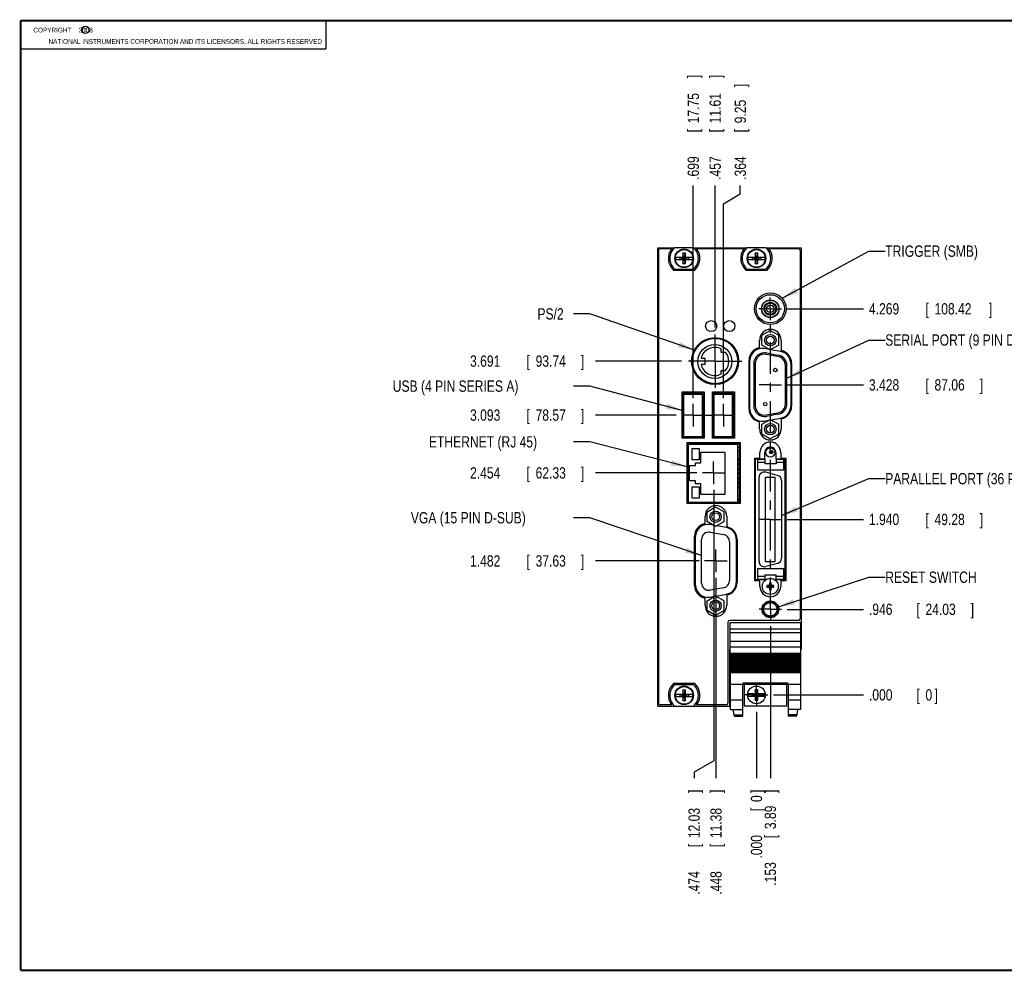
# Model space of a CAD drawing. Header units: inches. Extents: x 0.2 to 16.8, y 0.1 to 10.8.
# Tile 1 of 9: x 0.2 to 11.1, y 0.2 to 10.8. Entities that reach past the tile are written whole.
import ezdxf

# ---------------------------------------------------------------- set-up
doc = ezdxf.new("R2010")
doc.units = ezdxf.units.IN
doc.header["$LTSCALE"] = 0.935
doc.header["$MEASUREMENT"] = 0
doc.linetypes.add('CENTER', pattern=[0.6, 0.375, -0.075, 0.075, -0.075])
doc.layers.get('0').update_dxf_attribs({"linetype": 'CONTINUOUS'})
for name, color, linetype in [('DEFAULT_1', 7, 'CENTER'), ('DETAIL', 7, 'CONTINUOUS'), ('DIMENSIONS', 7, 'CONTINUOUS')]:
    doc.layers.add(name, color=color, linetype=linetype)
doc.styles.get("Standard").update_dxf_attribs({"font": 'txt', "width": 0.8})
doc.dimstyles.new('DIMSTYLE_1', dxfattribs={"dimtxt": 0.125, "dimasz": 0.18, "dimexe": 0.18, "dimexo": 0.0625, "dimgap": 0.09, "dimtad": 0, "dimtih": 1, "dimtoh": 1, "dimdec": 3, "dimzin": 4, "dimdsep": 46, "dimtxsty": 'STANDARD', "dimblk": '_FILLED', "dimblk1": '_FILLED', "dimblk2": '_FILLED', "dimcen": 0.09, "dimadec": 0, "dimazin": 0, "dimtp": 0.01, "dimtm": 0.01, "dimtfac": 1, "dimtdec": 3, "dimtofl": 0, "dimtmove": 0, "dimatfit": 3, "dimldrblk": '_FILLED', "dimfxl": 1, "dimtolj": 1, "dimtzin": 4, "dimarcsym": 0})

# ---------------------------------------------------------------- blocks, each defined once
blk = doc.blocks.new('*D0')
at = {"layer": 'DIMENSIONS', "color": 2, "linetype": 'CONTINUOUS'}
blk.add_line((8.541, 4.063), (8.541, 2.383), dxfattribs=at)
at = {"layer": 'DIMENSIONS', "color": 2, "linetype": 'CONTINUOUS', "width": 0.8}
for s, p in [(']', (8.603, 2.22)), ('3.89', (8.603, 1.82)), ('[', (8.603, 1.72)), ('.153', (8.603, 1.195))]:
    blk.add_text(s, height=0.125, rotation=90, dxfattribs=at).set_placement(p)
blk = doc.blocks.new('_FILLED')
at = {"color": 0, "linetype": 'BYBLOCK'}
blk.add_solid([(0, 0), (-1, 0.174), (-1, -0.174)], dxfattribs=at)
blk = doc.blocks.new('*D1')
at = {"layer": 'DIMENSIONS', "color": 2, "linetype": 'CONTINUOUS'}
blk.add_line((8.387, 3.117), (8.387, 2.383), dxfattribs=at)
at = {"layer": 'DIMENSIONS', "color": 2, "linetype": 'CONTINUOUS', "width": 0.8}
for s, p in [(']', (8.45, 2.22)), ('0', (8.45, 2.12)), ('[', (8.45, 2.02)), ('.000', (8.45, 1.495))]:
    blk.add_text(s, height=0.125, rotation=90, dxfattribs=at).set_placement(p)
blk = doc.blocks.new('*D2')
at = {"layer": 'DIMENSIONS', "color": 2, "linetype": 'CONTINUOUS'}
blk.add_line((8.728, 4.25), (9.569, 4.25), dxfattribs=at)
at = {"layer": 'DIMENSIONS', "color": 2, "linetype": 'CONTINUOUS', "width": 0.8}
for s, p in [('.946', (9.631, 4.188)), ('[', (10.156, 4.188)), ('24.03', (10.256, 4.188)), (']', (10.756, 4.188))]:
    blk.add_text(s, height=0.125, dxfattribs=at).set_placement(p)
blk = doc.blocks.new('*D3')
at = {"layer": 'DIMENSIONS', "color": 2, "linetype": 'CONTINUOUS'}
blk.add_line((8.575, 3.304), (9.569, 3.304), dxfattribs=at)
at = {"layer": 'DIMENSIONS', "color": 2, "linetype": 'CONTINUOUS', "width": 0.8}
for s, p in [('[', (10.156, 3.242)), (']', (10.356, 3.242)), ('.000', (9.631, 3.242)), ('0', (10.256, 3.242))]:
    blk.add_text(s, height=0.125, dxfattribs=at).set_placement(p)
blk = doc.blocks.new('*D4')
at = {"layer": 'DIMENSIONS', "color": 2, "linetype": 'CONTINUOUS'}
blk.add_line((7.939, 4.598), (7.939, 2.383), dxfattribs=at)
at = {"layer": 'DIMENSIONS', "color": 2, "linetype": 'CONTINUOUS', "width": 0.8}
for s, p in [(']', (8.002, 2.22)), ('11.38', (8.002, 1.72)), ('[', (8.002, 1.62)), ('.448', (8.002, 1.095))]:
    blk.add_text(s, height=0.125, rotation=90, dxfattribs=at).set_placement(p)
blk = doc.blocks.new('*D5')
at = {"layer": 'DIMENSIONS', "color": 2, "linetype": 'CONTINUOUS'}
for p, q in [((7.914, 5.571), (7.914, 2.575)), ((7.914, 2.575), (7.697, 2.449)), ((7.697, 2.449), (7.697, 2.383))]:
    blk.add_line(p, q, dxfattribs=at)
at = {"layer": 'DIMENSIONS', "color": 2, "linetype": 'CONTINUOUS', "width": 0.8}
for s, p in [(']', (7.76, 2.22)), ('12.03', (7.76, 1.72)), ('[', (7.76, 1.62)), ('.474', (7.76, 1.095))]:
    blk.add_text(s, height=0.125, rotation=90, dxfattribs=at).set_placement(p)
blk = doc.blocks.new('*D6')
at = {"layer": 'DIMENSIONS', "color": 2, "linetype": 'CONTINUOUS'}
blk.add_line((7.688, 6.585), (7.688, 8.936), dxfattribs=at)
at = {"layer": 'DIMENSIONS', "color": 2, "linetype": 'CONTINUOUS', "width": 0.8}
for s, p in [(']', (7.751, 10.123)), ('17.75', (7.751, 9.623)), ('[', (7.751, 9.523)), ('.699', (7.751, 8.998))]:
    blk.add_text(s, height=0.125, rotation=90, dxfattribs=at).set_placement(p)
blk = doc.blocks.new('*D7')
at = {"layer": 'DIMENSIONS', "color": 2, "linetype": 'CONTINUOUS'}
for p, q in [((8.208, 8.845), (8.208, 8.936)), ((8.023, 8.734), (8.208, 8.845)), ((8.023, 6.585), (8.023, 8.734))]:
    blk.add_line(p, q, dxfattribs=at)
at = {"layer": 'DIMENSIONS', "color": 2, "linetype": 'CONTINUOUS', "width": 0.8}
for s, p in [(']', (8.271, 10.023)), ('9.25', (8.271, 9.623)), ('[', (8.271, 9.523)), ('.364', (8.271, 8.998))]:
    blk.add_text(s, height=0.125, rotation=90, dxfattribs=at).set_placement(p)
blk = doc.blocks.new('*D8')
at = {"layer": 'DIMENSIONS', "color": 2, "linetype": 'CONTINUOUS'}
blk.add_line((7.93, 7.365), (7.93, 8.936), dxfattribs=at)
at = {"layer": 'DIMENSIONS', "color": 2, "linetype": 'CONTINUOUS', "width": 0.8}
for s, p in [(']', (7.993, 10.123)), ('11.61', (7.993, 9.623)), ('[', (7.993, 9.523)), ('.457', (7.993, 8.998))]:
    blk.add_text(s, height=0.125, rotation=90, dxfattribs=at).set_placement(p)
blk = doc.blocks.new('*D9')
at = {"layer": 'DIMENSIONS', "color": 2, "linetype": 'CONTINUOUS'}
blk.add_line((7.752, 4.786), (6.608, 4.786), dxfattribs=at)
at = {"layer": 'DIMENSIONS', "color": 2, "linetype": 'CONTINUOUS', "width": 0.8}
for s, p in [('1.482', (5.22, 4.723)), ('[', (5.845, 4.723)), ('37.63', (5.945, 4.723)), (']', (6.445, 4.723))]:
    blk.add_text(s, height=0.125, dxfattribs=at).set_placement(p)
blk = doc.blocks.new('*D10')
at = {"layer": 'DIMENSIONS', "color": 2, "linetype": 'CONTINUOUS'}
blk.add_line((8.728, 5.244), (9.569, 5.244), dxfattribs=at)
at = {"layer": 'DIMENSIONS', "color": 2, "linetype": 'CONTINUOUS', "width": 0.8}
for s, p in [('1.940', (9.631, 5.182)), ('[', (10.256, 5.182)), ('49.28', (10.356, 5.182)), (']', (10.856, 5.182))]:
    blk.add_text(s, height=0.125, dxfattribs=at).set_placement(p)
blk = doc.blocks.new('*D11')
at = {"layer": 'DIMENSIONS', "color": 2, "linetype": 'CONTINUOUS'}
blk.add_line((7.726, 5.758), (6.608, 5.758), dxfattribs=at)
at = {"layer": 'DIMENSIONS', "color": 2, "linetype": 'CONTINUOUS', "width": 0.8}
for s, p in [('2.454', (5.22, 5.696)), ('[', (5.845, 5.696)), ('62.33', (5.945, 5.696)), (']', (6.445, 5.696))]:
    blk.add_text(s, height=0.125, dxfattribs=at).set_placement(p)
blk = doc.blocks.new('*D12')
at = {"layer": 'DIMENSIONS', "color": 2, "linetype": 'CONTINUOUS'}
blk.add_line((7.501, 6.397), (6.608, 6.397), dxfattribs=at)
at = {"layer": 'DIMENSIONS', "color": 2, "linetype": 'CONTINUOUS', "width": 0.8}
for s, p in [('3.093', (5.22, 6.335)), ('[', (5.845, 6.335)), ('78.57', (5.945, 6.335)), (']', (6.445, 6.335))]:
    blk.add_text(s, height=0.125, dxfattribs=at).set_placement(p)
blk = doc.blocks.new('*D13')
at = {"layer": 'DIMENSIONS', "color": 2, "linetype": 'CONTINUOUS'}
blk.add_line((8.728, 6.732), (9.569, 6.732), dxfattribs=at)
at = {"layer": 'DIMENSIONS', "color": 2, "linetype": 'CONTINUOUS', "width": 0.8}
for s, p in [('3.428', (9.631, 6.669)), ('[', (10.256, 6.669)), ('87.06', (10.356, 6.669)), (']', (10.856, 6.669))]:
    blk.add_text(s, height=0.125, dxfattribs=at).set_placement(p)
blk = doc.blocks.new('*D14')
at = {"layer": 'DIMENSIONS', "color": 2, "linetype": 'CONTINUOUS'}
blk.add_line((7.559, 6.995), (6.608, 6.995), dxfattribs=at)
at = {"layer": 'DIMENSIONS', "color": 2, "linetype": 'CONTINUOUS', "width": 0.8}
for s, p in [('3.691', (5.22, 6.932)), ('[', (5.845, 6.932)), ('93.74', (5.945, 6.932)), (']', (6.445, 6.932))]:
    blk.add_text(s, height=0.125, dxfattribs=at).set_placement(p)
blk = doc.blocks.new('*D15')
at = {"layer": 'DIMENSIONS', "color": 2, "linetype": 'CONTINUOUS'}
blk.add_line((8.728, 7.573), (9.569, 7.573), dxfattribs=at)
at = {"layer": 'DIMENSIONS', "color": 2, "linetype": 'CONTINUOUS', "width": 0.8}
for s, p in [('4.269', (9.631, 7.51)), ('[', (10.256, 7.51)), ('108.42', (10.356, 7.51)), (']', (10.956, 7.51))]:
    blk.add_text(s, height=0.125, dxfattribs=at).set_placement(p)

msp = doc.modelspace()

# ---------------------------------------------------------------- linework, layer by layer
at = {"color": 2, "linetype": 'CONTINUOUS'}
for p, q in [((0.25, 10.7586), (3.625, 10.7586)), ((0.25, 10.7586), (0.25, 10.4456)), ((3.625, 10.7586), (3.625, 10.4456)), ((0.25, 10.4456), (3.625, 10.4456))]:
    msp.add_line(p, q, dxfattribs=at)
at = {"color": 7, "linetype": 'CONTINUOUS'}
for p, q in [((7.2953, 3.1809), (7.2953, 8.2478)), ((7.2953, 8.2478), (7.483, 8.2478)), ((7.3033, 8.2178), (7.3033, 3.2128)), ((7.3233, 8.2378), (7.4496, 8.2378)), ((7.691, 8.2483), (7.4835, 8.2483)), ((7.5735, 8.1869), (7.5735, 8.1436)), ((7.6011, 8.1869), (7.5735, 8.1869)), ((7.5743, 8.0759), (7.6003, 8.1838)), ((7.6003, 8.0759), (7.5743, 8.1838)), ((7.6011, 8.1436), (7.6011, 8.1869)), ((7.6916, 8.2478), (8.283, 8.2478)), ((7.725, 8.2378), (8.2496, 8.2378)), ((8.491, 8.2483), (8.2835, 8.2483)), ((8.3735, 8.1869), (8.3735, 8.1436)), ((8.4011, 8.1869), (8.3735, 8.1869)), ((8.3743, 8.0759), (8.4003, 8.1838)), ((8.4003, 8.0759), (8.3743, 8.1838)), ((8.4011, 8.1436), (8.4011, 8.1869)), ((8.4916, 8.2478), (8.8813, 8.2478)), ((8.525, 8.2378), (8.8513, 8.2378)), ((8.8713, 8.2178), (8.8713, 4.1478)), ((8.8813, 8.2478), (8.8813, 3.8048)), ((7.4926, 8.1436), (7.5756, 8.1436)), ((7.4926, 8.1161), (7.5756, 8.1161)), ((7.5388, 8.1416), (7.5388, 8.1181)), ((7.5388, 8.1416), (7.6358, 8.1181)), ((7.5388, 8.1181), (7.6358, 8.1416)), ((7.5388, 8.1416), (7.5756, 8.1416)), ((7.5756, 8.1181), (7.5388, 8.1181)), ((7.5735, 8.1161), (7.5735, 8.0728)), ((7.5735, 8.0728), (7.6011, 8.0728)), ((7.5756, 8.1416), (7.5756, 8.1436)), ((7.5756, 8.1181), (7.599, 8.1416)), ((7.599, 8.1181), (7.5756, 8.1416)), ((7.5756, 8.1181), (7.5756, 8.1161)), ((7.599, 8.1416), (7.599, 8.1436)), ((7.599, 8.1436), (7.6819, 8.1436)), ((7.599, 8.1416), (7.6358, 8.1416)), ((7.599, 8.1181), (7.599, 8.1161)), ((7.6358, 8.1181), (7.599, 8.1181)), ((7.599, 8.1161), (7.6819, 8.1161)), ((7.6011, 8.0728), (7.6011, 8.1161)), ((7.6358, 8.1416), (7.6358, 8.1181)), ((8.2926, 8.1436), (8.3756, 8.1436)), ((8.2926, 8.1161), (8.3756, 8.1161)), ((8.3388, 8.1416), (8.3388, 8.1181)), ((8.3388, 8.1181), (8.4358, 8.1416)), ((8.3388, 8.1416), (8.3756, 8.1416)), ((8.3388, 8.1416), (8.4358, 8.1181)), ((8.3756, 8.1181), (8.3388, 8.1181)), ((8.3735, 8.1161), (8.3735, 8.0728)), ((8.3735, 8.0728), (8.4011, 8.0728)), ((8.3756, 8.1416), (8.3756, 8.1436)), ((8.3756, 8.1181), (8.399, 8.1416)), ((8.399, 8.1181), (8.3756, 8.1416)), ((8.3756, 8.1181), (8.3756, 8.1161)), ((8.399, 8.1416), (8.399, 8.1436)), ((8.399, 8.1436), (8.4819, 8.1436)), ((8.399, 8.1416), (8.4358, 8.1416)), ((8.399, 8.1181), (8.399, 8.1161)), ((8.4358, 8.1181), (8.399, 8.1181)), ((8.399, 8.1161), (8.4819, 8.1161)), ((8.4011, 8.0728), (8.4011, 8.1161)), ((8.4358, 8.1416), (8.4358, 8.1181)), ((7.701, 7.9968), (7.4735, 7.9968)), ((7.4835, 8.0113), (7.691, 8.0113)), ((8.501, 7.9968), (8.2735, 7.9968)), ((8.2835, 8.0113), (8.491, 8.0113)), ((8.4468, 7.2798), (8.5403, 7.3338)), ((8.5403, 7.3338), (8.6338, 7.2798)), ((8.4226, 7.1447), (8.4226, 7.2258)), ((8.4468, 7.1718), (8.4468, 7.2798)), ((8.6338, 7.1718), (8.6338, 7.2798)), ((8.6603, 7.2258), (8.6603, 7.1115)), ((7.9963, 7.0892), (7.9963, 7.129)), ((8.046, 7.0892), (7.9963, 7.0892)), ((8.5403, 7.1178), (8.4468, 7.1718)), ((8.5335, 7.1217), (8.4704, 7.1328)), ((8.4976, 7.084), (8.6246, 7.0616)), ((8.6338, 7.1718), (8.5403, 7.1178)), ((8.6564, 7.1), (8.5439, 7.1199)), ((7.7753, 7.0257), (7.8163, 7.0257)), ((7.8163, 7.0257), (7.8163, 6.9557)), ((8.3053, 6.4628), (8.3053, 7.0048)), ((8.3155, 6.4608), (8.3155, 7.0028)), ((8.3733, 6.97), (8.3733, 6.4977)), ((8.6246, 7.0449), (8.4906, 7.0685)), ((8.7655, 6.97), (8.7655, 6.4936)), ((8.7753, 6.972), (8.7753, 6.4956)), ((7.8163, 6.9557), (7.7753, 6.9557)), ((7.9963, 6.8524), (7.9963, 6.8922)), ((7.9963, 6.8922), (8.046, 6.8922)), ((8.3568, 6.9658), (8.3568, 6.5018)), ((8.7073, 6.5213), (8.7073, 6.9464)), ((8.7238, 6.5242), (8.7238, 6.9435)), ((7.5673, 6.1414), (7.5673, 6.6534)), ((7.5673, 6.6534), (7.8093, 6.6534)), ((7.5773, 6.1514), (7.5773, 6.6434)), ((7.5773, 6.6434), (7.7993, 6.6434)), ((7.7993, 6.6434), (7.7993, 6.1514)), ((7.8093, 6.6534), (7.8093, 6.1414)), ((7.9023, 6.1414), (7.9023, 6.6534)), ((7.9023, 6.6534), (8.1443, 6.6534)), ((7.9123, 6.1514), (7.9123, 6.6434)), ((7.9123, 6.6434), (8.1343, 6.6434)), ((8.1343, 6.6434), (8.1343, 6.1514)), ((8.1443, 6.6534), (8.1443, 6.1414)), ((7.5833, 6.1572), (7.5833, 6.6292)), ((7.5833, 6.6292), (7.7853, 6.6292)), ((7.7853, 6.6292), (7.7853, 6.1572)), ((7.9183, 6.1572), (7.9183, 6.6292)), ((7.9183, 6.6292), (8.1203, 6.6292)), ((8.1203, 6.6292), (8.1203, 6.1572)), ((8.4226, 6.2418), (8.4226, 6.323)), ((8.4468, 6.2958), (8.5403, 6.3498)), ((8.4704, 6.3308), (8.5237, 6.3402)), ((8.4906, 6.3992), (8.6246, 6.4228)), ((8.6246, 6.4061), (8.4976, 6.3837)), ((8.5403, 6.3498), (8.6338, 6.2958)), ((8.5491, 6.3447), (8.6564, 6.3636)), ((8.6603, 6.3562), (8.6603, 6.2418)), ((8.4468, 6.1878), (8.4468, 6.2958)), ((8.6338, 6.1878), (8.6338, 6.2958)), ((7.8093, 6.1414), (7.5673, 6.1414)), ((7.7993, 6.1514), (7.5773, 6.1514)), ((7.7853, 6.1572), (7.5833, 6.1572)), ((8.1443, 6.1414), (7.9023, 6.1414)), ((8.1343, 6.1514), (7.9123, 6.1514)), ((8.1203, 6.1572), (7.9183, 6.1572)), ((8.5403, 6.1338), (8.4468, 6.1878)), ((8.6338, 6.1878), (8.5403, 6.1338)), ((7.6213, 5.4208), (7.6213, 6.0958)), ((7.6213, 6.0958), (8.2063, 6.0958)), ((7.6313, 5.4308), (7.6313, 6.0858)), ((7.6313, 6.0858), (8.1963, 6.0858)), ((7.6373, 5.9967), (7.6313, 5.9967)), ((7.6373, 5.4367), (7.6373, 6.0717)), ((8.1823, 6.0717), (7.6373, 6.0717)), ((7.6773, 5.9042), (7.6773, 6.0292)), ((7.6773, 6.0292), (7.7523, 6.0292)), ((7.7523, 6.0292), (7.7523, 5.9042)), ((7.7573, 6.0858), (7.7573, 6.0717)), ((7.7723, 5.8692), (7.7723, 5.9892)), ((7.7723, 5.9892), (8.0373, 5.9892)), ((7.8373, 6.0717), (7.8373, 6.0858)), ((7.9323, 6.0858), (7.9323, 6.0717)), ((8.0123, 6.0717), (8.0123, 6.0858)), ((8.0373, 5.9892), (8.0373, 5.5192)), ((8.1823, 5.4308), (8.1823, 6.0858)), ((8.1823, 6.0422), (8.1963, 6.0422)), ((8.1823, 6.0412), (8.1963, 6.0412)), ((8.1823, 6.0012), (8.1963, 6.0012)), ((8.1963, 6.0858), (8.1963, 5.4308)), ((8.2063, 6.0958), (8.2063, 5.4208)), ((8.5411, 5.9991), (8.5611, 5.9991)), ((8.5411, 5.9791), (8.5411, 5.9991)), ((8.5611, 5.9991), (8.5611, 5.9791)), ((7.6313, 5.9217), (7.6373, 5.9217)), ((7.6323, 5.9217), (7.6323, 5.5867)), ((7.7523, 5.9042), (7.6773, 5.9042)), ((8.1823, 5.9162), (8.1963, 5.9162)), ((8.1823, 5.9117), (8.1963, 5.9117)), ((8.1823, 5.8967), (8.1963, 5.8967)), ((8.3683, 4.566), (8.3683, 5.923)), ((8.3683, 5.923), (8.4253, 5.923)), ((8.3783, 4.576), (8.3783, 5.913)), ((8.3783, 5.913), (8.4803, 5.913)), ((8.3986, 5.9079), (8.3986, 5.7918)), ((8.4852, 5.9079), (8.3986, 5.9079)), ((8.4253, 5.923), (8.4253, 5.9847)), ((8.4803, 5.913), (8.4803, 5.9847)), ((8.4852, 5.8587), (8.4852, 5.9079)), ((8.5611, 5.9791), (8.5411, 5.9791)), ((8.6003, 5.9847), (8.6003, 5.913)), ((8.6003, 5.913), (8.7023, 5.913)), ((8.6899, 5.9079), (8.6033, 5.9079)), ((8.6033, 5.9079), (8.6033, 5.8587)), ((8.6553, 5.9847), (8.6553, 5.923)), ((8.6553, 5.923), (8.7123, 5.923)), ((8.6899, 5.7918), (8.6899, 5.9079)), ((8.7023, 5.913), (8.7023, 4.576)), ((8.7123, 5.923), (8.7123, 4.566)), ((7.6473, 5.6692), (7.6473, 5.8392)), ((7.6473, 5.8392), (7.7123, 5.8392)), ((7.7123, 5.8392), (7.7123, 5.8692)), ((7.7123, 5.8692), (7.7723, 5.8692)), ((8.1823, 5.8617), (8.1963, 5.8617)), ((8.1823, 5.8467), (8.1963, 5.8467)), ((8.1823, 5.8117), (8.1963, 5.8117)), ((8.1823, 5.7967), (8.1963, 5.7967)), ((8.3986, 5.8764), (8.4852, 5.8764)), ((8.3986, 5.7918), (8.6899, 5.7918)), ((8.6033, 5.8587), (8.4852, 5.8587)), ((8.6033, 5.8764), (8.6899, 5.8764)), ((7.7123, 5.6692), (7.6473, 5.6692)), ((7.7123, 5.6392), (7.7123, 5.6692)), ((8.1823, 5.7617), (8.1963, 5.7617)), ((8.1823, 5.7467), (8.1963, 5.7467)), ((8.1823, 5.7117), (8.1963, 5.7117)), ((8.1823, 5.6967), (8.1963, 5.6967)), ((8.4163, 4.7788), (8.4163, 5.7099)), ((8.5955, 5.7087), (8.4852, 5.7087)), ((8.4852, 5.7087), (8.4852, 4.78)), ((8.6215, 5.7303), (8.4892, 5.7658)), ((8.5955, 4.78), (8.5955, 5.7087)), ((8.6643, 5.6744), (8.6643, 4.8142)), ((7.6373, 5.5867), (7.6313, 5.5867)), ((7.6773, 5.4792), (7.6773, 5.6042)), ((7.6773, 5.6042), (7.7523, 5.6042)), ((7.7723, 5.6392), (7.7123, 5.6392)), ((7.7523, 5.6042), (7.7523, 5.4792)), ((7.7723, 5.5192), (7.7723, 5.6392)), ((8.1823, 5.6617), (8.1963, 5.6617)), ((8.1823, 5.6467), (8.1963, 5.6467)), ((8.1823, 5.6117), (8.1963, 5.6117)), ((8.1823, 5.5967), (8.1963, 5.5967)), ((8.1823, 5.5922), (8.1963, 5.5922)), ((7.6313, 5.5117), (7.6373, 5.5117)), ((7.6323, 5.5117), (7.6323, 5.4367)), ((7.7523, 5.4792), (7.6773, 5.4792)), ((8.0373, 5.5192), (7.7723, 5.5192)), ((8.1823, 5.5072), (8.1963, 5.5072)), ((8.1823, 5.4672), (8.1963, 5.4672)), ((8.1823, 5.4662), (8.1963, 5.4662)), ((8.2063, 5.4208), (7.6213, 5.4208)), ((7.6313, 5.4317), (7.6323, 5.4317)), ((8.1963, 5.4308), (7.6313, 5.4308)), ((7.6373, 5.4367), (8.1823, 5.4367)), ((7.6373, 5.4317), (7.7573, 5.4317)), ((7.7573, 5.4367), (7.7573, 5.4308)), ((7.8373, 5.4308), (7.8373, 5.4367)), ((7.8373, 5.4317), (7.9323, 5.4317)), ((7.8418, 5.3282), (7.9353, 5.3821)), ((7.9323, 5.4367), (7.9323, 5.4308)), ((7.9353, 5.3821), (8.0288, 5.3282)), ((8.0123, 5.4308), (8.0123, 5.4367)), ((8.0123, 5.4317), (8.1308, 5.4317)), ((8.1308, 5.4367), (8.1308, 5.4317)), ((7.8196, 5.1968), (7.8196, 5.2779)), ((7.8418, 5.2201), (7.8418, 5.3282)), ((8.0288, 5.2201), (8.0288, 5.3282)), ((8.0596, 5.2779), (8.0596, 5.1631)), ((7.9353, 5.1661), (7.8418, 5.2201)), ((7.9126, 5.1793), (7.8692, 5.1869)), ((8.0288, 5.2201), (7.9353, 5.1661)), ((8.0552, 5.1541), (7.9474, 5.1731)), ((7.7023, 4.5149), (7.7023, 5.0569)), ((7.7143, 4.5149), (7.7143, 5.0569)), ((7.7798, 4.5407), (7.7798, 5.0237)), ((7.8737, 5.1025), (8.0247, 5.0758)), ((8.1643, 5.0241), (8.1643, 4.5477)), ((8.1723, 5.0241), (8.1723, 4.5477)), ((8.0908, 4.9971), (8.0908, 4.5673)), ((8.6899, 4.6969), (8.3986, 4.6969)), ((8.3986, 4.6969), (8.3986, 4.5808)), ((8.4852, 4.78), (8.5955, 4.78)), ((8.6215, 4.7583), (8.4892, 4.7229)), ((8.6899, 4.5808), (8.6899, 4.6969)), ((8.4803, 4.576), (8.3783, 4.576)), ((8.4852, 4.6123), (8.3986, 4.6123)), ((8.4852, 4.5808), (8.3986, 4.5808)), ((8.4803, 4.5692), (8.4803, 4.576)), ((8.4852, 4.63), (8.6033, 4.63)), ((8.4852, 4.5808), (8.4852, 4.63)), ((8.7023, 4.576), (8.6003, 4.576)), ((8.6003, 4.576), (8.6003, 4.5692)), ((8.6033, 4.5808), (8.6033, 4.63)), ((8.6899, 4.6123), (8.6033, 4.6123)), ((8.6899, 4.5808), (8.6033, 4.5808)), ((8.0247, 4.4885), (7.8737, 4.4619)), ((8.4253, 4.566), (8.3683, 4.566)), ((8.4253, 4.504), (8.4253, 4.566)), ((8.5173, 4.5087), (8.5023, 4.5134)), ((8.5023, 4.4945), (8.5173, 4.4993)), ((8.5173, 4.4993), (8.5634, 4.5087)), ((8.5173, 4.5087), (8.5192, 4.5087)), ((8.5173, 4.5087), (8.5634, 4.4993)), ((8.5192, 4.4993), (8.5173, 4.4993)), ((8.5192, 4.5087), (8.5296, 4.5147)), ((8.5214, 4.5139), (8.5192, 4.5087)), ((8.5192, 4.4993), (8.5615, 4.5087)), ((8.5192, 4.5087), (8.5615, 4.4993)), ((8.5296, 4.4933), (8.5192, 4.4993)), ((8.5192, 4.4993), (8.5214, 4.494)), ((8.5271, 4.5172), (8.5536, 4.4907)), ((8.5271, 4.4907), (8.5536, 4.5172)), ((8.5296, 4.5147), (8.5356, 4.5251)), ((8.5356, 4.4829), (8.5296, 4.4933)), ((8.5356, 4.5251), (8.5304, 4.5229)), ((8.5304, 4.4851), (8.5356, 4.4829)), ((8.5309, 4.542), (8.5356, 4.527)), ((8.5356, 4.481), (8.5309, 4.466)), ((8.5451, 4.481), (8.5356, 4.527)), ((8.5356, 4.5251), (8.5356, 4.527)), ((8.5356, 4.481), (8.5451, 4.527)), ((8.5451, 4.4829), (8.5356, 4.5251)), ((8.5356, 4.4829), (8.5451, 4.5251)), ((8.5356, 4.481), (8.5356, 4.4829)), ((8.5451, 4.527), (8.5498, 4.542)), ((8.5451, 4.527), (8.5451, 4.5251)), ((8.5451, 4.5251), (8.5503, 4.5229)), ((8.5451, 4.5251), (8.5511, 4.5147)), ((8.5511, 4.4933), (8.5451, 4.4829)), ((8.5451, 4.4829), (8.5503, 4.4851)), ((8.5451, 4.4829), (8.5451, 4.481)), ((8.5498, 4.466), (8.5451, 4.481)), ((8.5511, 4.5147), (8.5615, 4.5087)), ((8.5615, 4.4993), (8.5511, 4.4933)), ((8.5615, 4.5087), (8.5592, 4.5139)), ((8.5592, 4.494), (8.5615, 4.4993)), ((8.5615, 4.5087), (8.5634, 4.5087)), ((8.5634, 4.4993), (8.5615, 4.4993)), ((8.5783, 4.5134), (8.5634, 4.5087)), ((8.5634, 4.4993), (8.5783, 4.4945)), ((8.7123, 4.566), (8.6553, 4.566)), ((8.6553, 4.566), (8.6553, 4.504)), ((7.8196, 4.2939), (7.8196, 4.3751)), ((7.8418, 4.3442), (7.9353, 4.3981)), ((7.8692, 4.3849), (7.9314, 4.3959)), ((7.9353, 4.3981), (8.0288, 4.3442)), ((7.9374, 4.3969), (8.0552, 4.4177)), ((8.0596, 4.4088), (8.0596, 4.2939)), ((7.8418, 4.2361), (7.8418, 4.3442)), ((8.0288, 4.2361), (8.0288, 4.3442)), ((7.9353, 4.1821), (7.8418, 4.2361)), ((8.0288, 4.2361), (7.9353, 4.1821)), ((8.0713, 4.1078), (8.0713, 3.2128)), ((8.8513, 4.1278), (8.0913, 4.1278)), ((8.0975, 4.1035), (8.877, 4.1035)), ((8.0975, 3.6239), (8.0975, 4.1035)), ((8.0975, 4.0333), (8.877, 4.0333)), ((8.877, 3.5984), (8.877, 4.1035)), ((8.0975, 3.9942), (8.877, 3.9942)), ((8.877, 3.8938), (8.0975, 3.8938)), ((8.877, 3.8306), (8.0975, 3.8306)), ((8.0975, 3.8048), (8.0933, 3.8048)), ((8.0933, 3.1809), (8.0933, 3.8048)), ((8.0975, 3.7668), (8.877, 3.7668)), ((8.877, 3.7486), (8.0975, 3.7486)), ((8.877, 3.7421), (8.0975, 3.7421)), ((8.0975, 3.731), (8.877, 3.731)), ((8.877, 3.716), (8.0975, 3.716)), ((8.877, 3.7084), (8.0975, 3.7084)), ((8.877, 3.7062), (8.0975, 3.7062)), ((8.8813, 3.8048), (8.877, 3.8048)), ((8.877, 3.6952), (8.0975, 3.6952)), ((8.877, 3.6806), (8.0975, 3.6806)), ((8.877, 3.6727), (8.0975, 3.6727)), ((8.877, 3.6698), (8.0975, 3.6698)), ((8.0975, 3.6594), (8.877, 3.6594)), ((8.877, 3.644), (8.0975, 3.644)), ((8.0975, 3.6355), (8.877, 3.6355)), ((8.877, 3.6239), (8.0975, 3.6239)), ((8.0975, 3.6192), (8.0975, 3.5655)), ((8.877, 3.6136), (8.0975, 3.6136)), ((8.877, 3.5984), (8.0975, 3.5984)), ((8.877, 3.5937), (8.0975, 3.5937)), ((8.877, 3.5801), (8.877, 3.5937)), ((8.877, 3.5801), (8.0975, 3.5801)), ((8.877, 3.5781), (8.0975, 3.5781)), ((8.877, 3.5655), (8.0975, 3.5655)), ((8.0975, 3.5653), (8.0975, 3.142)), ((8.877, 3.553), (8.0975, 3.553)), ((8.0975, 3.5519), (8.877, 3.5519)), ((8.877, 3.5655), (8.877, 3.5781)), ((8.877, 3.553), (8.877, 3.5653)), ((8.877, 3.142), (8.877, 3.5519)), ((7.4735, 3.4338), (7.701, 3.4338)), ((7.691, 3.4173), (7.4835, 3.4173)), ((8.0975, 3.4224), (8.877, 3.4224)), ((8.2353, 3.4367), (8.7392, 3.4367)), ((8.2353, 3.4339), (8.7392, 3.4339)), ((8.2353, 3.0704), (8.2353, 3.4224)), ((8.2511, 3.4224), (8.2511, 3.1822)), ((8.3259, 3.4184), (8.3259, 3.4224)), ((8.6487, 3.4224), (8.6487, 3.4184)), ((8.7235, 3.1822), (8.7235, 3.4224)), ((8.7392, 3.4224), (8.7392, 3.142)), ((7.4926, 3.3126), (7.5756, 3.3126)), ((7.4926, 3.2851), (7.5756, 3.2851)), ((7.5388, 3.3106), (7.5756, 3.3106)), ((7.5388, 3.3106), (7.6358, 3.2871)), ((7.5388, 3.2871), (7.6358, 3.3106)), ((7.5388, 3.3106), (7.5388, 3.2871)), ((7.5756, 3.2871), (7.5388, 3.2871)), ((7.6011, 3.3559), (7.5735, 3.3559)), ((7.5735, 3.3559), (7.5735, 3.3126)), ((7.5735, 3.2851), (7.5735, 3.2418)), ((7.6003, 3.2449), (7.5743, 3.3528)), ((7.5743, 3.2449), (7.6003, 3.3528)), ((7.5756, 3.3106), (7.5756, 3.3126)), ((7.5756, 3.3106), (7.599, 3.2871)), ((7.5756, 3.2871), (7.599, 3.3106)), ((7.5756, 3.2871), (7.5756, 3.2851)), ((7.599, 3.3126), (7.6819, 3.3126)), ((7.599, 3.3106), (7.599, 3.3126)), ((7.599, 3.3106), (7.6358, 3.3106)), ((7.6358, 3.2871), (7.599, 3.2871)), ((7.599, 3.2871), (7.599, 3.2851)), ((7.599, 3.2851), (7.6819, 3.2851)), ((7.6011, 3.3126), (7.6011, 3.3559)), ((7.6011, 3.2418), (7.6011, 3.2851)), ((7.6358, 3.3106), (7.6358, 3.2871)), ((8.2926, 3.318), (8.3756, 3.318)), ((8.2926, 3.2905), (8.3756, 3.2905)), ((8.3388, 3.2926), (8.4358, 3.316)), ((8.3388, 3.316), (8.3756, 3.316)), ((8.3388, 3.316), (8.4358, 3.2926)), ((8.3388, 3.316), (8.3388, 3.2926)), ((8.3756, 3.2926), (8.3388, 3.2926)), ((8.4011, 3.3613), (8.3735, 3.3613)), ((8.3735, 3.3613), (8.3735, 3.318)), ((8.3735, 3.2905), (8.3735, 3.2472)), ((8.4003, 3.2503), (8.3743, 3.3582)), ((8.3743, 3.2503), (8.4003, 3.3582)), ((8.3756, 3.316), (8.3756, 3.318)), ((8.3756, 3.316), (8.399, 3.2926)), ((8.3756, 3.2926), (8.399, 3.316)), ((8.3756, 3.2926), (8.3756, 3.2905)), ((8.399, 3.318), (8.4819, 3.318)), ((8.399, 3.316), (8.399, 3.318)), ((8.399, 3.316), (8.4358, 3.316)), ((8.4358, 3.2926), (8.399, 3.2926)), ((8.399, 3.2926), (8.399, 3.2905)), ((8.399, 3.2905), (8.4819, 3.2905)), ((8.4011, 3.318), (8.4011, 3.3613)), ((8.4011, 3.2472), (8.4011, 3.2905)), ((8.4358, 3.316), (8.4358, 3.2926)), ((7.2953, 3.1809), (7.4829, 3.1809)), ((7.4496, 3.1928), (7.3233, 3.1928)), ((7.4835, 3.1803), (7.691, 3.1803)), ((7.5735, 3.2418), (7.6011, 3.2418)), ((7.6917, 3.1809), (8.0933, 3.1809)), ((8.0513, 3.1928), (7.725, 3.1928)), ((8.2353, 3.2452), (8.0975, 3.2452)), ((8.2511, 3.1822), (8.7235, 3.1822)), ((8.3735, 3.2472), (8.4011, 3.2472)), ((8.877, 3.2452), (8.7392, 3.2452)), ((8.0975, 3.142), (8.2353, 3.142)), ((8.1428, 3.0704), (8.1301, 3.142)), ((8.1403, 3.0842), (8.2353, 3.0843)), ((8.1428, 3.0704), (8.2353, 3.0704)), ((8.877, 3.142), (8.7392, 3.142)), ((8.7392, 3.1415), (8.7392, 3.0706)), ((8.8342, 3.0842), (8.7392, 3.0843)), ((8.8318, 3.0704), (8.7392, 3.0704)), ((8.8318, 3.0704), (8.8444, 3.142))]:
    msp.add_line(p, q, dxfattribs=at)
at = {"color": 7, "linetype": 'CONTINUOUS', "const_width": 0.02}
for points in [[(0.25, 10.7586), (0.25, 0.2586)], [(16.75, 10.7586), (0.25, 10.7586)], [(0.25, 0.2586), (16.75, 0.2586)]]:
    msp.add_lwpolyline(points, dxfattribs=at)
at = {"color": 2, "linetype": 'CONTINUOUS'}
msp.add_circle((0.9659, 10.6562), 0.0403, dxfattribs=at)
at = {"color": 7, "linetype": 'CONTINUOUS'}
for centre, radius in [((7.5873, 8.1298), 0.1025), ((7.5873, 8.1298), 0.098), ((8.3873, 8.1298), 0.1025), ((8.3873, 8.1298), 0.098), ((8.5403, 7.5728), 0.175), ((8.5403, 7.5728), 0.156), ((8.5403, 7.5728), 0.0975), ((8.5403, 7.5728), 0.095), ((8.5403, 7.5728), 0.0715), ((8.5403, 7.5728), 0.0625), ((8.5403, 7.5728), 0.041), ((7.8863, 7.3808), 0.061), ((8.0863, 7.3808), 0.061), ((7.9303, 6.9948), 0.26), ((7.9303, 6.9948), 0.25), ((8.5403, 7.2258), 0.063), ((8.5403, 7.2258), 0.043), ((7.9263, 6.9907), 0.1875), ((8.5963, 6.8958), 0.019), ((8.4843, 6.5178), 0.019), ((8.5403, 6.2418), 0.063), ((8.5403, 6.2418), 0.043), ((8.5403, 5.9847), 0.0512), ((8.5511, 5.9887), 0.018), ((7.9353, 5.2742), 0.063), ((7.9353, 5.2742), 0.043), ((8.5403, 4.504), 0.0886), ((7.9353, 4.2902), 0.063), ((7.9353, 4.2902), 0.043), ((8.5406, 4.2503), 0.093), ((8.5406, 4.2503), 0.083), ((8.5406, 4.2503), 0.075), ((7.5873, 3.2988), 0.1025), ((7.5873, 3.2988), 0.098), ((8.3873, 3.3043), 0.098)]:
    msp.add_circle(centre, radius, dxfattribs=at)
for centre, radius, start, end in [((7.3233, 8.2178), 0.02, 90, 180), ((7.5873, 8.1298), 0.175, 141.89221, 229.4642), ((7.5873, 8.1298), 0.1575, 131.20295, 228.79705), ((7.5873, 8.1298), 0.1575, 311.20295, 48.79705), ((7.5873, 8.1298), 0.175, 310.5358, 38.10779), ((8.3873, 8.1298), 0.175, 141.89221, 229.4642), ((8.3873, 8.1298), 0.1575, 131.20295, 228.79705), ((8.3873, 8.1298), 0.1575, 311.20295, 48.79705), ((8.3873, 8.1298), 0.175, 310.5358, 38.10779), ((8.8513, 8.2178), 0.02, 0, 90), ((7.5873, 8.1298), 0.0956, 171.71661, 188.28339), ((7.5873, 8.1298), 0.0956, 351.71661, 8.28339), ((8.3873, 8.1298), 0.0956, 171.71661, 188.28339), ((8.3873, 8.1298), 0.0956, 351.71661, 8.28339), ((8.5415, 7.2258), 0.1188, 0, 180), ((7.9263, 6.9907), 0.155, 63.15279, 166.9497), ((7.9263, 6.9907), 0.155, 320.54412, 39.45588), ((8.4473, 7.0048), 0.142, 100, 180), ((8.4475, 7.0028), 0.132, 80, 180), ((8.4768, 6.9658), 0.12, 80, 180), ((8.6335, 6.97), 0.132, 0, 80), ((8.6333, 6.972), 0.142, 0, 79.039), ((8.4733, 6.97), 0.1, 80, 180), ((8.6038, 6.9435), 0.12, 0, 80), ((8.6073, 6.9464), 0.1, 0, 80), ((7.9263, 6.9907), 0.155, 193.0503, 296.84721), ((8.4473, 6.4628), 0.142, 180, 260), ((8.4475, 6.4608), 0.132, 180, 280), ((8.4768, 6.5018), 0.12, 180, 280), ((8.4733, 6.4977), 0.1, 180, 280), ((8.6038, 6.5242), 0.12, 280, 360), ((8.6073, 6.5213), 0.1, 280, 360), ((8.6335, 6.4936), 0.132, 280, 360), ((8.6333, 6.4956), 0.142, 280.961, 360), ((8.5415, 6.2418), 0.1188, 180, 360), ((8.5403, 5.9847), 0.115, 0, 180), ((8.5403, 5.9847), 0.06, 0, 180), ((8.4742, 5.7099), 0.0579, 75, 180), ((8.6065, 5.6744), 0.0579, 0, 75), ((7.6373, 5.4367), 0.005, 180, 270), ((7.9396, 5.2779), 0.12, 0, 180), ((7.8443, 5.0569), 0.142, 100, 180), ((7.8463, 5.0569), 0.132, 80, 180), ((8.0323, 5.0241), 0.132, 0, 80), ((8.0303, 5.0241), 0.142, 0, 78.07486), ((7.8598, 5.0237), 0.08, 80, 180), ((8.0108, 4.9971), 0.08, 0, 80), ((8.6065, 4.8142), 0.0579, 285, 360), ((8.4742, 4.7788), 0.0579, 180, 285), ((7.8443, 4.5149), 0.142, 180, 260), ((7.8463, 4.5149), 0.132, 180, 280), ((7.8598, 4.5407), 0.08, 180, 280), ((8.0108, 4.5673), 0.08, 280, 360), ((8.0323, 4.5477), 0.132, 280, 360), ((8.0303, 4.5477), 0.142, 281.92514, 360), ((8.5403, 4.504), 0.115, 180, 360), ((8.5408, 4.504), 0.0396, 166.19613, 193.80387), ((8.5403, 4.5035), 0.0396, 90, 103.80387), ((8.5403, 4.5044), 0.0396, 256.19613, 270), ((7.9396, 4.2939), 0.12, 180, 360), ((8.8513, 4.1478), 0.02, 270, 360), ((8.0913, 4.1078), 0.02, 90, 180), ((7.5873, 3.3008), 0.175, 130.5358, 218.10779), ((7.5873, 3.2988), 0.1575, 131.20295, 228.79705), ((7.5873, 3.2988), 0.1575, 311.20295, 48.79705), ((7.5873, 3.3008), 0.175, 321.89221, 49.4642), ((7.5873, 3.2988), 0.0956, 171.71661, 188.28339), ((7.5873, 3.2988), 0.0956, 351.71661, 8.28339), ((8.3873, 3.3043), 0.0956, 171.71661, 188.28339), ((8.3873, 3.3043), 0.0956, 351.71661, 8.28339), ((7.3233, 3.2128), 0.02, 180, 270), ((8.0513, 3.2128), 0.02, 270, 360)]:
    msp.add_arc(centre, radius, start, end, dxfattribs=at)
for points, knots in [([(8.5214, 4.5139), (8.5193, 4.5139), (8.5151, 4.5138), (8.5087, 4.5136), (8.5044, 4.5135), (8.5023, 4.5134)], [0, 0, 0, 0, 0.3319555, 0.6656521, 1, 1, 1, 1]), ([(8.5023, 4.4945), (8.5045, 4.4945), (8.5089, 4.4943), (8.5152, 4.4942), (8.5194, 4.4941), (8.5214, 4.494)], [0, 0, 0, 0, 0.3470095, 0.6808512, 1, 1, 1, 1]), ([(8.5271, 4.5172), (8.5265, 4.5169), (8.5252, 4.5161), (8.5233, 4.515), (8.5221, 4.5143), (8.5214, 4.5139)], [0, 0, 0, 0, 0.3324938, 0.665862, 1, 1, 1, 1]), ([(8.5214, 4.494), (8.522, 4.4937), (8.5233, 4.4929), (8.5252, 4.4918), (8.5265, 4.4911), (8.5271, 4.4907)], [0, 0, 0, 0, 0.3319055, 0.6652711, 1, 1, 1, 1]), ([(8.5304, 4.5229), (8.53, 4.5223), (8.5293, 4.521), (8.5282, 4.5191), (8.5275, 4.5179), (8.5271, 4.5172)], [0, 0, 0, 0, 0.3321608, 0.6655268, 1, 1, 1, 1]), ([(8.5271, 4.4907), (8.5275, 4.4901), (8.5282, 4.4888), (8.5293, 4.487), (8.53, 4.4857), (8.5304, 4.4851)], [0, 0, 0, 0, 0.3361946, 0.6695587, 1, 1, 1, 1]), ([(8.5309, 4.542), (8.5308, 4.5399), (8.5307, 4.5357), (8.5305, 4.5293), (8.5304, 4.525), (8.5304, 4.5229)], [0, 0, 0, 0, 0.3296746, 0.6633097, 1, 1, 1, 1]), ([(8.5304, 4.4851), (8.5304, 4.4827), (8.5305, 4.4782), (8.5307, 4.4718), (8.5308, 4.4678), (8.5309, 4.466)], [0, 0, 0, 0, 0.3742907, 0.7075139, 1, 1, 1, 1]), ([(8.5498, 4.542), (8.5488, 4.5423), (8.5467, 4.5427), (8.5435, 4.5431), (8.5414, 4.5432), (8.5403, 4.5432)], [0, 0, 0, 0, 0.3333685, 0.6666949, 1, 1, 1, 1]), ([(8.5403, 4.4648), (8.5414, 4.4648), (8.5435, 4.4649), (8.5467, 4.4653), (8.5488, 4.4657), (8.5498, 4.466)], [0, 0, 0, 0, 0.3333051, 0.6666315, 1, 1, 1, 1]), ([(8.5503, 4.5229), (8.5502, 4.5249), (8.5502, 4.5291), (8.55, 4.5354), (8.5499, 4.5398), (8.5498, 4.542)], [0, 0, 0, 0, 0.3177604, 0.6516107, 1, 1, 1, 1]), ([(8.5498, 4.466), (8.5499, 4.4682), (8.55, 4.4725), (8.5502, 4.4789), (8.5502, 4.4831), (8.5503, 4.4851)], [0, 0, 0, 0, 0.3483893, 0.6822397, 1, 1, 1, 1]), ([(8.5536, 4.5172), (8.5532, 4.5179), (8.5525, 4.5191), (8.5514, 4.521), (8.5506, 4.5223), (8.5503, 4.5229)], [0, 0, 0, 0, 0.3391691, 0.6725335, 1, 1, 1, 1]), ([(8.5503, 4.4851), (8.5506, 4.4857), (8.5514, 4.4869), (8.5525, 4.4888), (8.5532, 4.4901), (8.5536, 4.4907)], [0, 0, 0, 0, 0.3274659, 0.6608303, 1, 1, 1, 1]), ([(8.5592, 4.5139), (8.5586, 4.5143), (8.5574, 4.515), (8.5555, 4.5161), (8.5542, 4.5169), (8.5536, 4.5172)], [0, 0, 0, 0, 0.3274659, 0.6608303, 1, 1, 1, 1]), ([(8.5536, 4.4907), (8.5542, 4.4911), (8.5555, 4.4919), (8.5574, 4.493), (8.5586, 4.4937), (8.5592, 4.494)], [0, 0, 0, 0, 0.3391691, 0.6725335, 1, 1, 1, 1]), ([(8.5783, 4.5134), (8.5761, 4.5135), (8.5718, 4.5137), (8.5654, 4.5138), (8.5613, 4.5139), (8.5592, 4.5139)], [0, 0, 0, 0, 0.3483893, 0.6822397, 1, 1, 1, 1]), ([(8.5592, 4.494), (8.5613, 4.4941), (8.5654, 4.4942), (8.5718, 4.4943), (8.5761, 4.4945), (8.5783, 4.4945)], [0, 0, 0, 0, 0.3177604, 0.6516107, 1, 1, 1, 1]), ([(8.5784, 4.4945), (8.5789, 4.4966), (8.5795, 4.5008), (8.5795, 4.5072), (8.5789, 4.5114), (8.5784, 4.5134)], [0, 0, 0, 0, 0.3333469, 0.6666531, 1, 1, 1, 1])]:
    msp.add_open_spline(points, degree=3, knots=knots, dxfattribs=at)
for points in [[(8.5173, 4.4993), (8.5171, 4.5003), (8.5168, 4.5024), (8.5168, 4.5056), (8.5171, 4.5077), (8.5173, 4.5087)], [(8.5356, 4.527), (8.5361, 4.5271), (8.5372, 4.5273), (8.5387, 4.5275), (8.5398, 4.5275), (8.5403, 4.5275)], [(8.5403, 4.4805), (8.5398, 4.4805), (8.5387, 4.4805), (8.5372, 4.4807), (8.5361, 4.4809), (8.5356, 4.481)], [(8.5403, 4.5275), (8.5409, 4.5275), (8.5419, 4.5275), (8.5435, 4.5273), (8.5445, 4.5271), (8.5451, 4.527)], [(8.5451, 4.481), (8.5445, 4.4809), (8.5435, 4.4807), (8.5419, 4.4805), (8.5409, 4.4805), (8.5403, 4.4805)], [(8.5634, 4.5087), (8.5636, 4.5077), (8.5639, 4.5056), (8.5639, 4.5024), (8.5636, 4.5003), (8.5634, 4.4993)]]:
    msp.add_open_spline(points, degree=3, dxfattribs=at)
at = {"layer": 'DEFAULT_1', "color": 7, "linetype": 'CENTER'}
for p, q in [((8.5403, 7.5728), (8.5403, 7.6979)), ((8.5403, 7.5728), (8.4152, 7.5728)), ((8.5403, 7.5728), (8.5403, 7.4477)), ((8.5403, 7.5728), (8.6654, 7.5728)), ((8.5406, 4.2503), (8.5406, 7.5755)), ((7.9303, 6.9948), (7.9303, 7.2894)), ((7.9303, 6.9948), (7.6358, 6.9948)), ((7.9303, 6.9948), (7.9303, 6.7003)), ((7.9303, 6.9948), (8.2248, 6.9948)), ((8.5405, 6.7318), (8.4154, 6.7318)), ((8.5405, 6.7318), (8.6656, 6.7318)), ((7.6883, 6.3974), (7.6883, 6.5225)), ((8.0233, 6.3974), (8.0233, 6.5225)), ((7.6883, 6.3974), (7.5632, 6.3974)), ((7.6883, 6.3974), (7.6883, 6.2723)), ((7.6883, 6.3974), (7.8982, 6.3974)), ((8.0233, 6.3974), (7.8982, 6.3974)), ((8.0233, 6.3974), (8.0233, 6.2723)), ((8.0233, 6.3974), (8.0817, 6.3974)), ((8.0817, 6.3974), (8.1484, 6.3974)), ((7.9138, 5.7583), (7.9138, 5.8834)), ((7.9138, 5.7583), (7.7887, 5.7583)), ((7.9138, 5.7583), (7.9138, 5.6332)), ((7.9138, 5.7583), (8.0389, 5.7583)), ((8.5403, 5.2445), (8.4152, 5.2445)), ((8.5403, 5.2445), (8.6654, 5.2445)), ((7.9393, 4.7859), (7.9393, 4.911)), ((7.9393, 4.7859), (7.8142, 4.7859)), ((7.9393, 4.7859), (8.0644, 4.7859)), ((7.9393, 4.7859), (7.9393, 4.6608)), ((8.5406, 4.2503), (8.4155, 4.2503)), ((8.5406, 4.2503), (8.6657, 4.2503)), ((8.5406, 4.2503), (8.5406, 4.1252)), ((8.3873, 3.3043), (8.3873, 3.4294)), ((8.3873, 3.3043), (8.2622, 3.3043)), ((8.3873, 3.3043), (8.5124, 3.3043)), ((8.3873, 3.3043), (8.3873, 3.1792))]:
    msp.add_line(p, q, dxfattribs=at)
at = {"layer": 'DETAIL', "color": 2, "linetype": 'CONTINUOUS'}
for p, q in [((8.6711, 7.6891), (9.6313, 8.2099)), ((9.6313, 8.2099), (9.8113, 8.2099)), ((6.5453, 7.5163), (6.3653, 7.5163)), ((7.7006, 7.1166), (6.5453, 7.5163)), ((8.7238, 6.8068), (9.6313, 7.2275)), ((9.6313, 7.2275), (9.8113, 7.2275)), ((6.5453, 6.7176), (6.3653, 6.7176)), ((7.5673, 6.4493), (6.5453, 6.7176)), ((6.5453, 6.1018), (6.3653, 6.1018)), ((7.6213, 5.8248), (6.5453, 6.1018)), ((8.6643, 5.2881), (9.6313, 5.6947)), ((9.6313, 5.6947), (9.8113, 5.6947)), ((6.5453, 5.2627), (6.3653, 5.2627)), ((7.7798, 4.8453), (6.5453, 5.2627)), ((8.6298, 4.2766), (9.6313, 4.6054)), ((9.6313, 4.6054), (9.8113, 4.6054))]:
    msp.add_line(p, q, dxfattribs=at)
for points in [[(8.8144, 7.8024), (8.6711, 7.6891), (8.8442, 7.7474)], [(7.5202, 7.1459), (7.7006, 7.1166), (7.5407, 7.205)], [(8.8739, 6.9109), (8.7238, 6.8068), (8.9002, 6.8542)], [(7.3852, 6.4648), (7.5673, 6.4493), (7.4011, 6.5253)], [(7.4392, 5.8394), (7.6213, 5.8248), (7.4548, 5.8999)], [(8.8182, 5.3867), (8.6643, 5.2881), (8.8424, 5.329)], [(7.5993, 4.8734), (7.7798, 4.8453), (7.6193, 4.9326)], [(8.7911, 4.3625), (8.6298, 4.2766), (8.8106, 4.3031)]]:
    msp.add_solid(points, dxfattribs=at)

# ---------------------------------------------------------------- texts
at = {"color": 2, "linetype": 'CONTINUOUS', "width": 0.8}
for s, p in [('c', (0.946, 10.6363)), ('NATIONAL INSTRUMENTS CORPORATION AND ITS LICENSORS. ALL RIGHTS RESERVED', (0.5583, 10.5016))]:
    msp.add_text(s, height=0.053, dxfattribs=at).set_placement(p)
at = {"color": 2, "linetype": 'CONTINUOUS', "insert": (0.3125, 10.6805), "char_height": 0.053, "width": 0.8904, "attachment_point": 1}
msp.add_mtext('    COPYRIGHT    2008', dxfattribs=at)
at = {"layer": 'DETAIL', "color": 2, "linetype": 'CONTINUOUS', "width": 0.8}
for s, p in [('TRIGGER (SMB)', (9.8113, 8.1474)), ('PS/2', (5.9653, 7.4538)), ('SERIAL PORT (9 PIN D-SUB)', (9.8113, 7.165)), ('USB (4 PIN SERIES A)', (4.3653, 6.6551)), ('ETHERNET (RJ 45)', (4.7653, 6.0393)), ('PARALLEL PORT (36 PIN CHAMP)', (9.8113, 5.6322)), ('VGA (15 PIN D-SUB)', (4.5653, 5.2002)), ('RESET SWITCH', (9.8113, 4.5429))]:
    msp.add_text(s, height=0.125, dxfattribs=at).set_placement(p)

# ---------------------------------------------------------------- dimensions: what is measured, and where the dimension line sits
at = {"layer": 'DIMENSIONS', "color": 2, "linetype": 'CONTINUOUS'}
for feature_location, offset, dtype, origin, picture, middle in [((7.6883, 6.585), (0, 2.3509), 1, (8.3873, 6.5225), '*D6', (7.6883, 9.6108)), ((7.9303, 7.3646), (0, 1.5713), 1, (8.3873, 7.1199), '*D8', (7.9303, 9.6108)), ((8.02328125, 6.5849809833), (0.1848418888, 2.350864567), 0, (8.38728125, 6.5224809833), '*D7', (8.2081231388, 9.5608455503)), ((8.72788, 7.57285), (0.8409, 0), 0, (8.66538, 3.30426), '*D15', (10.34378, 7.57285)), ((7.55929, 6.99485), (-0.95151, 0), 0, (7.80518, 3.30426), '*D14', (5.88278, 6.99485)), ((8.72811, 6.73185), (0.84067, 0), 0, (8.66561, 3.30426), '*D13', (10.29378, 6.73185)), ((7.5007, 6.3974), (-0.8929, 0), 0, (7.5632, 3.3043), '*D12', (5.8828, 6.3974)), ((7.7262, 5.7583), (-1.1184, 0), 0, (7.7887, 3.3043), '*D11', (5.8828, 5.7583)), ((7.91378125, 5.5707455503), (-0.2165758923, -3.1878411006), 0, (8.38728125, 5.6332455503), '*D5', (7.6972053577, 1.7079044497)), ((8.7279, 5.2445), (0.8408, 0), 0, (8.6654, 3.3043), '*D10', (10.2938, 5.2445)), ((7.7517, 4.7859), (-1.1439, 0), 0, (7.8142, 3.3043), '*D9', (5.8828, 4.7859)), ((7.9393, 4.5983), (0, -2.2154), 1, (8.3873, 4.6608), '*D4', (7.9393, 1.7079)), ((8.7282, 4.2503), (0.8406, 0), 0, (8.5124, 3.3043), '*D2', (10.2438, 4.2503)), ((8.5406, 4.0627), (0, -1.6798), 1, (8.3873, 3.1792), '*D0', (8.5406, 1.7579)), ((8.57488125, 3.3042628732), (0.9939, 0), 0, (8.51238125, 3.3042628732), '*D3', (10.04378125, 3.3042628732)), ((8.38728125, 3.1166628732), (0, -0.7337584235), 1, (8.38728125, 3.1791628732), '*D1', (8.38728125, 1.9079044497))]:
    dim = msp.add_ordinate_dim(feature_location=feature_location, offset=offset, dtype=dtype, origin=origin, dimstyle='DIMSTYLE_1', dxfattribs=at)
    dim.commit()
    dim.dimension.update_dxf_attribs({"geometry": picture, "text_midpoint": middle})

doc.saveas('drawing.dxf')
